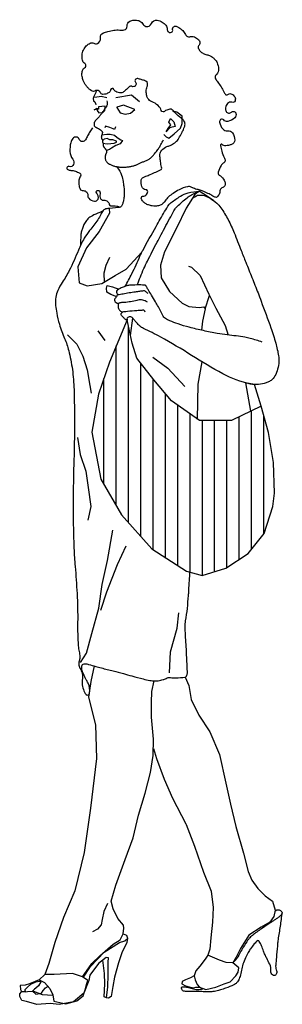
# Model space of a CAD drawing. Header units: millimetres. Extents: x 272.02 to 272.45, y 290.18 to 291.78.
import ezdxf

# ---------------------------------------------------------------- set-up
doc = ezdxf.new("R2010")
doc.units = ezdxf.units.MM
doc.layers.add('GENTE', color=4, linetype='Continuous')

# ---------------------------------------------------------------- blocks, each defined once
blk = doc.blocks.new('*X1')
at = {"color": 0}
for p, q in [((-20, 772.6), (-20, 1091.3)), ((-40, 800.4), (-40, 1059.5)), ((0, 750.1), (0, 1031.5)), ((-60, 834.8), (-60, 1006.7)), ((20, 728.4), (20, 1006)), ((40, 715.4), (40, 982.1)), ((60, 702.3), (60, 963.2)), ((80, 691.6), (80, 948.9)), ((180, 729.1), (180, 953.9)), ((200, 754.4), (200, 945)), ((100, 686.6), (100, 938)), ((120, 692.6), (120, 938.1)), ((140, 699.3), (140, 938.3)), ((160, 712.5), (160, 944.3))]:
    blk.add_line(p, q, dxfattribs=at)
blk = doc.blocks.new('B-G5')
at = {"layer": 'GENTE'}
blk.add_lwpolyline([(0.316, 1.4911, -0.017127), (0.3095, 1.4852, -0.027201), (0.3052, 1.4818, -0.184468), (0.3017, 1.4809, -0.07459), (0.2936, 1.4832, -0.184146), (0.2902, 1.4867, 0.313367), (0.2876, 1.4883, 0.365617), (0.2853, 1.4861, -0.211386), (0.2828, 1.4818, -0.081818), (0.2775, 1.4791, -0.101834), (0.2728, 1.4786, -0.264774), (0.2683, 1.4817, 0.254795), (0.2638, 1.4851, 0.188844), (0.2594, 1.484, -0.257836), (0.2559, 1.4836, -0.059865), (0.2523, 1.4857, -0.050146), (0.2487, 1.489, -0.020917), (0.2454, 1.493, -0.025143), (0.243, 1.4966, -0.047942), (0.2407, 1.5012, -0.03815), (0.239, 1.5074, -0.076068), (0.2387, 1.5125, -0.062292), (0.2401, 1.5186, -0.200214), (0.2428, 1.5216, 0.228955), (0.2451, 1.5244, 0.333202), (0.2433, 1.5286, -0.212742), (0.2394, 1.534, -0.078595), (0.239, 1.5423, -0.076469), (0.2411, 1.5506, -0.089292), (0.2458, 1.5575, -0.099345), (0.2519, 1.5618, -0.219859), (0.2578, 1.5616, 0.209978), (0.2639, 1.5614, 0.357113), (0.2687, 1.5699, -0.352131), (0.2735, 1.5786, -0.034683), (0.2808, 1.581, -0.026803), (0.2905, 1.5829, -0.067838), (0.3, 1.583, 0.088413), (0.3074, 1.5833, 0.3698), (0.3119, 1.5895, -0.303504), (0.3164, 1.5973, -0.096607), (0.3233, 1.5992, -0.087249), (0.3311, 1.5984, -0.207907), (0.3369, 1.5938, 0.206866), (0.3426, 1.5891, 0.396779), (0.3517, 1.5938, -0.373425), (0.361, 1.5992, -0.086007), (0.3691, 1.5961, -0.094821), (0.375, 1.5908, -0.171111), (0.377, 1.5847, 0.21666), (0.379, 1.58, 0.71917), (0.386, 1.5839, -0.61108), (0.3927, 1.5891, -0.044852), (0.3974, 1.5863, -0.03804), (0.4023, 1.5822, -0.085543), (0.4068, 1.5761, 0.13495), (0.4099, 1.5725, 0.243235), (0.4137, 1.5721, -0.157386), (0.4193, 1.5725, -0.107566), (0.4266, 1.5689, -0.143076), (0.4301, 1.5639, -0.299781), (0.4288, 1.5587, 0.316274), (0.4276, 1.5538, 0.088753), (0.4308, 1.5487, 0.089315), (0.4355, 1.5451, 0.073162), (0.4416, 1.5431, -0.082365), (0.447, 1.5411, -0.036328), (0.4506, 1.5388, -0.029005), (0.4546, 1.5354, -0.10537), (0.4582, 1.53, -0.065448), (0.4607, 1.52, -0.258828), (0.457, 1.5109, 0.370652), (0.4557, 1.5037, 0.032813), (0.4592, 1.4985, -0.022034), (0.4646, 1.4908, -0.025463), (0.4691, 1.4829, 0.04429), (0.4718, 1.4785, 0.457739), (0.4754, 1.4783, -0.27922), (0.4804, 1.4795, -0.185317), (0.4868, 1.4745, -0.237148), (0.4873, 1.468, -0.395102), (0.482, 1.4656, 0.30652), (0.4751, 1.4637, 0.13647), (0.4718, 1.4567, 0.176338), (0.4729, 1.4508, 0.484825), (0.4813, 1.4496, -0.570232), (0.4888, 1.4476, -0.273211), (0.4868, 1.4403, -0.153075), (0.4754, 1.4346, -0.253076), (0.4689, 1.4369, 0.36794), (0.4639, 1.4375, 0.310478), (0.4621, 1.4332, 0.110447), (0.4672, 1.4224, 0.276348), (0.4753, 1.4192, -0.281117), (0.4833, 1.4159, -0.18027), (0.4867, 1.404, -0.278529), (0.4818, 1.3972, -0.046948), (0.4768, 1.3956, -0.053235), (0.4722, 1.395, -0.1788), (0.4664, 1.3971, 0.516323), (0.4639, 1.3965, 0.135737), (0.4637, 1.3953, 0.016645), (0.4657, 1.386, 0.070177), (0.4698, 1.3759, -0.142611), (0.471, 1.3706, -0.246394), (0.4693, 1.3675, 0.122647), (0.4646, 1.3627, 0.064654), (0.4601, 1.352, 0.208579), (0.4606, 1.3483, 0.145168), (0.4624, 1.3467, -0.091945), (0.4653, 1.3447, -0.092475), (0.4706, 1.3366, -0.161089), (0.471, 1.331, -0.268139), (0.4673, 1.3271, 0.246443), (0.4631, 1.3231, 0.070066), (0.4626, 1.3203, -0.074902), (0.4621, 1.3176, -0.111564), (0.4584, 1.3117, -0.296503), (0.4556, 1.3112, -0.04596), (0.4514, 1.3132, 0.029663), (0.4451, 1.3166, 0.001687), (0.4364, 1.3206, 0.006073), (0.434, 1.3216, 0.052443), (0.4272, 1.3237, -0.047302), (0.4196, 1.326, -0.046724), (0.4182, 1.3267, 0.034656), (0.4163, 1.3277, 0.162301), (0.4103, 1.3284, 0.064971), (0.3965, 1.3234, 0.02856), (0.3867, 1.3176, 0.034595), (0.3792, 1.3119, 0.084325), (0.3739, 1.3053, -0.109853), (0.3695, 1.3004, -0.078781), (0.3646, 1.2979, -0.067574), (0.3583, 1.2968, -0.050084), (0.3529, 1.2971, -0.042868), (0.3468, 1.2987, -0.060373), (0.3418, 1.3011, -0.064957), (0.3379, 1.3044, -0.128137), (0.3351, 1.3096, -0.281788), (0.336, 1.3123, -0.178698), (0.338, 1.3131, 0.13158), (0.3408, 1.3138, 0.077696), (0.3435, 1.3159, 0.077582), (0.3454, 1.3188, 0.534994), (0.3425, 1.3236, -0.315684), (0.336, 1.3285, -0.113129), (0.3351, 1.3394, -0.251424), (0.3382, 1.3436, -0.022138), (0.3427, 1.3455, 0.014214), (0.3497, 1.3483, 0.010119), (0.3676, 1.3565, 0.232878), (0.3681, 1.3572, 0.114452), (0.3681, 1.36, -0.033013), (0.3663, 1.3695, -0.00394), (0.3655, 1.3759, -0.007747), (0.3653, 1.3792, -0.168374), (0.367, 1.3859, -0.118532), (0.3742, 1.3925, -0.060846), (0.3793, 1.3946, 0.066703), (0.384, 1.3965, 0.027815), (0.391, 1.4012, 0.065525), (0.3936, 1.4037, 0.034328), (0.396, 1.4072, 0.014601), (0.4008, 1.4159, 0.013282), (0.4035, 1.4214, 0.017805), (0.4052, 1.4256, 0.106029), (0.406, 1.4314, 0.148245), (0.4044, 1.4354, 0.06799), (0.3998, 1.4399, -0.036044), (0.3905, 1.4479, -0.027003), (0.3861, 1.4528, 0.074696), (0.3843, 1.4544, 0.195104), (0.383, 1.4547, 0.036712), (0.3764, 1.453, 0.094491), (0.3728, 1.4509, -0.165717), (0.3706, 1.4501, -0.336446), (0.3675, 1.4523, 0.125876), (0.3624, 1.4602, 0.095222), (0.3518, 1.4668, -0.158067), (0.3459, 1.4717, -0.084164), (0.3439, 1.4762, -0.055093), (0.343, 1.4836, -0.111245), (0.3446, 1.4912, 0.160262), (0.3451, 1.4966, 0.041311), (0.3444, 1.499, 0.187683), (0.344, 1.4994, 0.025348), (0.3436, 1.4996, 0.003113), (0.3401, 1.5009, 0.01118), (0.3346, 1.5027, 0.011807), (0.3293, 1.5042, 0.724112), (0.3256, 1.4984, -0.557636), (0.3231, 1.4911, -0.197376), (0.319, 1.4918, 0.34712), (0.3164, 1.4915, 0.00215), (0.3162, 1.4914, -0.001628)], format="xyb", close=True, dxfattribs=at)
for points in [[(0.2624, 1.4858), (0.2613, 1.4815), (0.2581, 1.475), (0.2569, 1.4721), (0.2577, 1.4678), (0.2598, 1.4664), (0.2609, 1.4635), (0.2612, 1.4613)], [(0.2789, 1.4728), (0.2699, 1.475), (0.2598, 1.4736)], [(0.3322, 1.4666), (0.3192, 1.4771), (0.2936, 1.4728)], [(0.2792, 1.4681), (0.2796, 1.4661), (0.2797, 1.4643), (0.2797, 1.4628), (0.2795, 1.4614), (0.2792, 1.4602), (0.2788, 1.4591), (0.2783, 1.4581), (0.2777, 1.4572), (0.2771, 1.4563), (0.2765, 1.4554), (0.2758, 1.4545), (0.2751, 1.4536), (0.2744, 1.4527), (0.2737, 1.4517), (0.2729, 1.4508), (0.2722, 1.4499), (0.2715, 1.4489), (0.2709, 1.448), (0.2702, 1.447), (0.2695, 1.446), (0.2688, 1.4451), (0.2681, 1.4441), (0.2674, 1.4432), (0.2666, 1.4422), (0.2659, 1.4414), (0.2651, 1.4405), (0.2643, 1.4397), (0.2635, 1.4389), (0.2627, 1.4381), (0.262, 1.4374), (0.2613, 1.4367), (0.2607, 1.436), (0.2602, 1.4353), (0.2597, 1.4347), (0.2594, 1.4341), (0.2591, 1.4335), (0.2588, 1.4329), (0.2586, 1.4323), (0.2585, 1.4318), (0.2584, 1.4312), (0.2583, 1.4307), (0.2583, 1.4302), (0.2583, 1.4296), (0.2583, 1.4292), (0.2583, 1.4287), (0.2584, 1.4283), (0.2586, 1.4278), (0.2587, 1.4275), (0.2589, 1.4271), (0.2592, 1.4268), (0.2594, 1.4265), (0.2597, 1.4262), (0.2601, 1.426), (0.2605, 1.4257), (0.2609, 1.4254), (0.2614, 1.4252), (0.2619, 1.4249), (0.2625, 1.4245), (0.263, 1.4242), (0.2636, 1.4239), (0.2642, 1.4235), (0.2648, 1.4232), (0.2655, 1.4228), (0.266, 1.4225), (0.2666, 1.4221), (0.2672, 1.4217), (0.2677, 1.4214), (0.2682, 1.421), (0.2687, 1.4207), (0.2691, 1.4204), (0.2695, 1.4201), (0.2699, 1.4198), (0.2702, 1.4195), (0.2705, 1.4192), (0.2708, 1.4189), (0.2711, 1.4186), (0.2713, 1.4184), (0.2714, 1.4181), (0.2716, 1.4178), (0.2717, 1.4174), (0.2718, 1.4171), (0.2718, 1.4167), (0.2718, 1.4163), (0.2718, 1.4159), (0.2717, 1.4154), (0.2717, 1.415), (0.2716, 1.4145), (0.2715, 1.414), (0.2713, 1.4135), (0.2711, 1.413), (0.271, 1.4125), (0.2708, 1.412), (0.2706, 1.4115), (0.2705, 1.411), (0.2703, 1.4105), (0.2702, 1.41), (0.2702, 1.4095), (0.2701, 1.4091), (0.2701, 1.4087), (0.2702, 1.4083), (0.2702, 1.4079), (0.2703, 1.4075), (0.2704, 1.4071), (0.2706, 1.4068), (0.2707, 1.4065), (0.2709, 1.4062), (0.2711, 1.4059), (0.2713, 1.4055), (0.2715, 1.4052), (0.2717, 1.4049), (0.2719, 1.4046), (0.272, 1.4042), (0.2721, 1.4039), (0.2721, 1.4035), (0.2722, 1.4031), (0.2722, 1.4027), (0.2722, 1.4023), (0.2722, 1.4019), (0.2722, 1.4015), (0.2723, 1.4012), (0.2723, 1.4008), (0.2724, 1.4005), (0.2725, 1.4002), (0.2726, 1.4), (0.2727, 1.3997), (0.2728, 1.3994), (0.2729, 1.3991), (0.273, 1.3989), (0.273, 1.3985), (0.2731, 1.3982), (0.2731, 1.3979), (0.2731, 1.3976), (0.2731, 1.3972), (0.2732, 1.3969), (0.2732, 1.3965), (0.2732, 1.3962), (0.2732, 1.3959), (0.2732, 1.3956), (0.2733, 1.3952), (0.2733, 1.3949), (0.2734, 1.3946), (0.2735, 1.3943), (0.2736, 1.394), (0.2737, 1.3937), (0.2739, 1.3934), (0.274, 1.3932), (0.2742, 1.3929), (0.2745, 1.3926), (0.2747, 1.3923), (0.275, 1.3919), (0.2753, 1.3916), (0.2756, 1.3912), (0.276, 1.3908), (0.2764, 1.3904), (0.2768, 1.3899), (0.2772, 1.3895), (0.2776, 1.389), (0.2779, 1.3885), (0.2782, 1.388), (0.2784, 1.3875), (0.2786, 1.387), (0.2787, 1.3865), (0.2787, 1.386), (0.2787, 1.3856), (0.2787, 1.3851), (0.2786, 1.3846), (0.2785, 1.3841), (0.2783, 1.3837), (0.2782, 1.3832), (0.278, 1.3827), (0.2778, 1.3823), (0.2776, 1.3818), (0.2774, 1.3813), (0.2772, 1.3809), (0.2771, 1.3804), (0.2769, 1.3799), (0.2768, 1.3794), (0.2766, 1.3789), (0.2765, 1.3783), (0.2765, 1.3778), (0.2764, 1.3772), (0.2764, 1.3765), (0.2764, 1.3758), (0.2764, 1.3751), (0.2765, 1.3743), (0.2766, 1.3735), (0.2768, 1.3726), (0.2771, 1.3717), (0.2774, 1.3709), (0.2778, 1.37), (0.2783, 1.3692), (0.2789, 1.3684), (0.2795, 1.3677), (0.2803, 1.367), (0.2812, 1.3664), (0.2821, 1.3659), (0.283, 1.3653), (0.2841, 1.3648), (0.2851, 1.3643), (0.2862, 1.3639), (0.2873, 1.3634), (0.2884, 1.363), (0.2895, 1.3626), (0.2906, 1.3622), (0.2918, 1.3619), (0.2931, 1.3615), (0.2943, 1.3612), (0.2956, 1.361), (0.297, 1.3607), (0.2985, 1.3606), (0.2999, 1.3604), (0.3014, 1.3603), (0.3029, 1.3602), (0.3045, 1.3602), (0.306, 1.3602), (0.3076, 1.3602), (0.3092, 1.3603), (0.3107, 1.3604), (0.3122, 1.3605), (0.3137, 1.3606), (0.3152, 1.3608), (0.3166, 1.361), (0.3179, 1.3613), (0.3192, 1.3616), (0.3205, 1.3619), (0.3217, 1.3622), (0.3228, 1.3625), (0.3239, 1.3629), (0.325, 1.3633), (0.3261, 1.3637), (0.3272, 1.3642), (0.3282, 1.3646), (0.3293, 1.3651), (0.3303, 1.3656), (0.3314, 1.3661), (0.3325, 1.3666), (0.3336, 1.3671), (0.3348, 1.3676), (0.3359, 1.3681), (0.3371, 1.3686), (0.3384, 1.3691), (0.3396, 1.3695), (0.3409, 1.37), (0.3421, 1.3705), (0.3434, 1.371), (0.3446, 1.3715), (0.3458, 1.3721), (0.3469, 1.3727), (0.348, 1.3734), (0.349, 1.3741), (0.35, 1.3749), (0.351, 1.3758), (0.3519, 1.3767), (0.3528, 1.3777), (0.3537, 1.3787), (0.3547, 1.3798), (0.3556, 1.3809), (0.3566, 1.3821), (0.3576, 1.3833), (0.3586, 1.3846), (0.3596, 1.3859), (0.3607, 1.3873), (0.3617, 1.3887), (0.3628, 1.3902), (0.3638, 1.3918), (0.3649, 1.3934), (0.3659, 1.3951), (0.367, 1.3969), (0.3681, 1.3987), (0.3692, 1.4006), (0.3702, 1.4026), (0.3713, 1.4047)], [(0.3717, 1.4131), (0.3753, 1.4095), (0.38, 1.4073), (0.3883, 1.4145), (0.3987, 1.4234), (0.4013, 1.4314), (0.4016, 1.4429), (0.3926, 1.4494), (0.3857, 1.4512)], [(0.2933, 1.4256), (0.2915, 1.4213), (0.2893, 1.4225), (0.284, 1.4246), (0.2771, 1.4271), (0.276, 1.4242)], [(0.2711, 1.413), (0.2789, 1.4141), (0.2847, 1.4141), (0.2915, 1.412), (0.2958, 1.4084), (0.3019, 1.4048), (0.3044, 1.4037), (0.3005, 1.398), (0.2936, 1.3954), (0.2868, 1.3911), (0.2832, 1.3889), (0.2784, 1.3875)], [(0.2728, 1.3994), (0.2796, 1.398), (0.2857, 1.3987), (0.2911, 1.3994), (0.2947, 1.4009), (0.295, 1.4026), (0.289, 1.4048), (0.2839, 1.4045), (0.2799, 1.4066), (0.2746, 1.4055), (0.2722, 1.403)], [(0.2949, 1.3611), (0.2978, 1.3572), (0.3001, 1.3535), (0.3019, 1.3502), (0.3031, 1.3471), (0.304, 1.3443), (0.3047, 1.3417), (0.3051, 1.3394), (0.3055, 1.3371), (0.3058, 1.335), (0.3061, 1.333), (0.3064, 1.3311), (0.3067, 1.3293), (0.3069, 1.3275), (0.3071, 1.3257), (0.3072, 1.3239), (0.3073, 1.322), (0.3074, 1.3201), (0.3073, 1.3181), (0.3073, 1.3161), (0.3071, 1.3142), (0.307, 1.3122), (0.3068, 1.3103), (0.3065, 1.3085), (0.3062, 1.3067), (0.3059, 1.3051), (0.3056, 1.3036), (0.3052, 1.3022), (0.3049, 1.3009), (0.3044, 1.2998), (0.304, 1.2988), (0.3035, 1.2978), (0.303, 1.297), (0.3025, 1.2964), (0.3017, 1.2958), (0.3006, 1.2953), (0.2989, 1.2948), (0.2964, 1.2944), (0.293, 1.294), (0.2885, 1.2936), (0.2828, 1.2932)], [(0.4529, 1.3057), (0.4412, 1.3137), (0.4293, 1.3209), (0.4218, 1.3155), (0.4077, 1.2936), (0.3921, 1.2611), (0.3727, 1.2223), (0.3662, 1.2007), (0.3673, 1.1802), (0.3806, 1.1582), (0.4015, 1.1388), (0.4122, 1.1337), (0.4289, 1.132), (0.4368, 1.133), (0.4386, 1.1298), (0.4346, 1.1097), (0.433, 1.095)], [(0.2828, 1.2932), (0.2832, 1.2856), (0.2669, 1.2558), (0.246, 1.2288), (0.232, 1.1983), (0.2342, 1.1719), (0.2472, 1.1673), (0.2712, 1.1712), (0.2925, 1.1841), (0.3105, 1.1942), (0.3359, 1.222)], [(0.2723, 1.2885), (0.268, 1.2867), (0.2643, 1.2852), (0.261, 1.2838), (0.2582, 1.2825), (0.2557, 1.2813), (0.2535, 1.2801), (0.2516, 1.2789), (0.25, 1.2777), (0.2484, 1.2763), (0.2471, 1.2748), (0.2459, 1.2733), (0.2448, 1.2717), (0.2438, 1.2701), (0.2429, 1.2685), (0.242, 1.2668), (0.2413, 1.2652), (0.2406, 1.2636), (0.24, 1.2621), (0.2394, 1.2605), (0.2389, 1.259), (0.2384, 1.2575), (0.238, 1.2559), (0.2376, 1.2543), (0.2374, 1.2527), (0.2371, 1.251), (0.237, 1.2491), (0.2368, 1.2472), (0.2367, 1.245), (0.2366, 1.2426), (0.2365, 1.2398), (0.2364, 1.2367), (0.2363, 1.2331)], [(0.2835, 1.2133), (0.2777, 1.2004), (0.2741, 1.1878), (0.2749, 1.1734)], [(0.4115, 1.1992), (0.4166, 1.1978), (0.4304, 1.1841), (0.4447, 1.1536), (0.4562, 1.1312), (0.4713, 1.1028), (0.4763, 1.0873)], [(0.2951, 1.1495), (0.2856, 1.1529), (0.2791, 1.1572), (0.2788, 1.1637), (0.2795, 1.168), (0.2882, 1.1654), (0.2988, 1.162)], [(0.4386, 1.1298), (0.4458, 1.1516)], [(0.3175, 1.0863), (0.3211, 1.1149)], [(0.2647, 1.0939), (0.2759, 1.0781)], [(0.215, 1.0874), (0.2306, 1.0726), (0.2402, 1.0528), (0.2474, 1.0305), (0.2517, 1.005), (0.2539, 0.9927)], [(0.3536, 1.051), (0.3784, 1.0333), (0.4057, 1.0038)], [(0.4266, 0.9501), (0.4274, 1.0071), (0.434, 1.0435)], [(0.5296, 0.9714), (0.5191, 1.0067), (0.5041, 1.0096), (0.5126, 0.9632)], [(0.2312, 0.9208), (0.2358, 0.893), (0.2449, 0.8657), (0.2488, 0.8394), (0.2531, 0.8084), (0.248, 0.7861)], [(0.2361, 0.5547), (0.2462, 0.5698), (0.2548, 0.6022), (0.266, 0.6432), (0.2714, 0.6814), (0.2801, 0.7206), (0.2887, 0.7699)], [(0.2696, 0.64), (0.2793, 0.6699), (0.2962, 0.7141), (0.3106, 0.7447)], [(0.3808, 0.5381), (0.3825, 0.5723), (0.3933, 0.6108), (0.3959, 0.6356)], [(0.2588, 0.5492), (0.253, 0.5237), (0.2494, 0.4982), (0.2605, 0.4532), (0.2623, 0.3985), (0.2526, 0.3179), (0.2421, 0.246), (0.2269, 0.1833), (0.2089, 0.1401), (0.1945, 0.0998), (0.1851, 0.0652), (0.1782, 0.0477)], [(0.4061, 0.5312), (0.412, 0.5176), (0.416, 0.4946), (0.4286, 0.4694), (0.4466, 0.4423), (0.462, 0.4052), (0.4721, 0.3584), (0.48, 0.3243), (0.4886, 0.2879), (0.5012, 0.2447), (0.5087, 0.2148), (0.5145, 0.2011), (0.5242, 0.1875), (0.5361, 0.1756), (0.548, 0.167), (0.5526, 0.1522), (0.5504, 0.1421), (0.5437, 0.1324), (0.5296, 0.1245), (0.5098, 0.1116), (0.4961, 0.0896), (0.4892, 0.0759), (0.4839, 0.0666)], [(0.2398, 0.044), (0.2549, 0.0652), (0.2679, 0.0779), (0.2892, 0.0966), (0.3007, 0.1038), (0.3058, 0.1138), (0.3065, 0.1228), (0.3061, 0.1278), (0.2971, 0.1386), (0.2895, 0.1541), (0.2863, 0.1667), (0.2939, 0.193), (0.309, 0.2344), (0.322, 0.2697), (0.3306, 0.3067), (0.3411, 0.3424), (0.3498, 0.3762), (0.3544, 0.4038), (0.3551, 0.4301), (0.3519, 0.4658), (0.3515, 0.4896), (0.352, 0.5076), (0.3558, 0.5249)], [(0.3547, 0.415), (0.3598, 0.3988), (0.3724, 0.365), (0.3857, 0.3344), (0.4076, 0.2923), (0.408, 0.2915), (0.4217, 0.2563), (0.436, 0.2138), (0.4483, 0.1832), (0.4519, 0.1565), (0.4508, 0.1325), (0.4482, 0.1073), (0.4461, 0.0889), (0.4429, 0.0788)], [(0.2802, 0.1631), (0.2741, 0.1498), (0.2715, 0.1369), (0.2701, 0.1282), (0.264, 0.121), (0.2557, 0.1167)], [(0.3058, 0.1138), (0.3111, 0.1117), (0.3129, 0.1066), (0.3118, 0.0997), (0.3036, 0.0825), (0.2978, 0.0666), (0.2913, 0.0433), (0.2888, 0.0278), (0.2859, 0.012), (0.282, 0.0091), (0.2787, 0.0094), (0.2808, 0.0275), (0.2813, 0.0469), (0.2813, 0.0674), (0.2816, 0.0746), (0.278, 0.0753), (0.2657, 0.0652), (0.2513, 0.0465), (0.2499, 0.0376), (0.2417, 0.017), (0.2251, 0.0029), (0.2017, -0.001), (0.1873, 0.0005), (0.1657, -0.001), (0.1487, 0.0037), (0.1412, 0.0055), (0.1376, 0.012), (0.1379, 0.0163), (0.1408, 0.0192), (0.1599, 0.0206), (0.1739, 0.0149), (0.1913, 0.014)], [(0.2413, 0.043), (0.2525, 0.0606), (0.2748, 0.0839), (0.2996, 0.0997), (0.3082, 0.1023), (0.3128, 0.1059)], [(0.2787, 0.0094), (0.2748, 0.0112), (0.2758, 0.0321), (0.2755, 0.0494), (0.2741, 0.058), (0.2727, 0.0709)], [(0.1693, 0.039), (0.1535, 0.0326), (0.1466, 0.0304), (0.1384, 0.0297), (0.1387, 0.0231), (0.1408, 0.0199), (0.1455, 0.0202), (0.147, 0.0195), (0.1466, 0.0231), (0.1502, 0.0271), (0.1556, 0.0318), (0.1638, 0.0354), (0.1696, 0.0365), (0.1718, 0.0357), (0.1682, 0.0293), (0.1638, 0.0254), (0.1614, 0.0239), (0.1585, 0.0206), (0.1638, 0.0156), (0.1729, 0.0173), (0.1758, 0.0214), (0.1797, 0.0257), (0.1826, 0.0278)], [(0.4209, 0.0452), (0.4151, 0.0421), (0.4068, 0.0389), (0.4017, 0.0364), (0.4007, 0.0325), (0.4068, 0.0289), (0.4129, 0.0277), (0.4201, 0.0256), (0.4234, 0.0267), (0.4295, 0.027)]]:
    blk.add_lwpolyline(points, dxfattribs=at)
for points in [[(0.2764, 1.4595), (0.2653, 1.4584), (0.2653, 1.4544), (0.2588, 1.4534), (0.2634, 1.4563), (0.2634, 1.4523), (0.266, 1.4484), (0.2724, 1.4491), (0.2756, 1.4523)], [(0.3243, 1.4537), (0.3063, 1.4609), (0.2955, 1.458), (0.2951, 1.4573), (0.3008, 1.4487), (0.3087, 1.4465), (0.3174, 1.4479)], [(0.3757, 1.4174), (0.3785, 1.4231), (0.3829, 1.4289), (0.38, 1.4335), (0.3825, 1.4393), (0.3879, 1.4339), (0.39, 1.4263), (0.3829, 1.4249), (0.3814, 1.4242)], [(0.3119, 1.1122), (0.2834, 1.0434), (0.2654, 0.9909), (0.255, 0.9294), (0.2696, 0.8527), (0.3031, 0.7951), (0.3524, 0.7397), (0.4082, 0.7033), (0.4338, 0.6965), (0.4722, 0.708), (0.5086, 0.732), (0.5345, 0.7648), (0.5485, 0.8087), (0.5511, 0.8303), (0.55, 0.8799), (0.5418, 0.9286), (0.5296, 0.9714), (0.4817, 0.9483), (0.4295, 0.9481), (0.3841, 0.9805), (0.3553, 1.0146), (0.3277, 1.0499), (0.3201, 1.074)], [(0.4932, 0.0583), (0.4839, 0.0666), (0.4731, 0.0673), (0.4623, 0.0709), (0.4429, 0.0788), (0.4386, 0.0723), (0.4299, 0.0612), (0.4237, 0.0533), (0.4209, 0.0454), (0.4223, 0.0389), (0.4259, 0.031), (0.4295, 0.027), (0.44, 0.0234), (0.4561, 0.027), (0.4695, 0.0324), (0.4792, 0.0356), (0.4885, 0.0454), (0.4921, 0.0515)], [(0.2485, 0.0379), (0.2398, 0.044), (0.2233, 0.0491), (0.1938, 0.0473), (0.1782, 0.0477), (0.1693, 0.039), (0.1779, 0.0343), (0.1866, 0.0246), (0.1912, 0.0145), (0.193, 0.0041), (0.2125, 0.0001), (0.2305, 0.0048), (0.2405, 0.013), (0.2445, 0.0242), (0.246, 0.0311)]]:
    blk.add_lwpolyline(points, close=True, dxfattribs=at)
for points in [[(0.2559, 1.4242, 0.007726), (0.2536, 1.4209, 0.008103), (0.2516, 1.4177, 0.029435), (0.2479, 1.4111, -0.029872), (0.2444, 1.4045, -0.613854), (0.2342, 1.4054, 0.571604), (0.2238, 1.407, 0.117367), (0.2204, 1.3999, 0.063849), (0.2192, 1.3858, 0.15445), (0.2237, 1.3731, -0.245177), (0.2252, 1.3645, -0.450182), (0.2182, 1.3614, 0.955619), (0.2156, 1.3563, 0.136925), (0.2207, 1.355, -0.096573), (0.2281, 1.3537, -0.036399), (0.235, 1.3505, -0.137124), (0.2364, 1.3491, -0.29171), (0.2363, 1.3456, 0.135038), (0.2339, 1.339, 0.051972), (0.2341, 1.3296, 0.09345), (0.2357, 1.3246, 0.29642), (0.2405, 1.322, -0.240165), (0.2465, 1.3196, -0.195768), (0.2481, 1.3148, 0.187241), (0.2497, 1.3098, 0.202263), (0.259, 1.3048, 0.335526), (0.2648, 1.3084, 0.309019), (0.2626, 1.3177, -0.825384), (0.2655, 1.3224, -0.405678), (0.2681, 1.317, 0.254751), (0.2695, 1.3083, 0.253774), (0.2742, 1.3063, -0.196464), (0.2803, 1.3044, -0.19348), (0.283, 1.2996, 0.350862), (0.2853, 1.2972, 0.070389), (0.287, 1.2973, -0.043924), (0.2897, 1.2975, -0.050347), (0.2951, 1.297, -0.048325), (0.3005, 1.2954)], [(0.4199, 1.3104, -0.059165), (0.4248, 1.3137, -0.0966), (0.4282, 1.3148, -0.089272), (0.437, 1.314, -0.072529), (0.447, 1.3097, -0.044091), (0.4577, 1.3017, -0.059869), (0.4642, 1.2943, -0.028797), (0.4759, 1.275, -0.027418), (0.4858, 1.2536, -0.000024), (0.4972, 1.2247, 0.000036), (0.5048, 1.2057, 0.00001), (0.5147, 1.1807, -0.000014), (0.5246, 1.1557, -0.006103), (0.5296, 1.1425, -0.001858), (0.5455, 1.0991, -0.019644), (0.5534, 1.074, -0.024529), (0.558, 1.0534, -0.059082), (0.5585, 1.0441, -0.044409), (0.5565, 1.0318, -0.072342), (0.552, 1.0207, -0.090714), (0.5457, 1.0135, -0.051834), (0.5431, 1.0118, -0.027781), (0.5378, 1.0095, -0.142106), (0.5126, 1.0076, -0.073376), (0.4673, 1.0243, -0.016536), (0.4168, 1.0541, 0.01661), (0.3666, 1.0838, 0.015237), (0.3384, 1.0981, -0.071097), (0.3328, 1.1018, -0.021809), (0.3311, 1.1034, -0.00771), (0.3266, 1.1083, -0.021972), (0.3237, 1.1118, 0.026133), (0.3213, 1.1147, 0.099255), (0.3192, 1.1162, 0.089059), (0.3165, 1.1169, 0.134963), (0.3143, 1.1165, 0.108182), (0.3122, 1.1147, 0.254873), (0.3119, 1.1128, -0.514175), (0.3112, 1.1119, -0.154588), (0.3101, 1.1122, -0.032681), (0.3061, 1.1155, -0.019807), (0.3038, 1.1178, -0.042233), (0.3029, 1.1191, -0.168254), (0.3023, 1.1213, -0.173654), (0.3033, 1.1234, -0.088092), (0.3053, 1.1248, -0.079218), (0.3079, 1.1255, -0.00814), (0.3125, 1.126, -0.002442), (0.3277, 1.1273, -0.003341), (0.3367, 1.1279, -0.01439), (0.3388, 1.128, -0.237961), (0.3395, 1.1277, -0.056585), (0.341, 1.1251)], [(0.3089, 1.1665, 0.009084), (0.3197, 1.1869, 0.013052), (0.3266, 1.2014, 0.002857), (0.3329, 1.2157, -0.011011), (0.3346, 1.2194, -0.013765), (0.3373, 1.2247, -0.00186), (0.359, 1.2637, -0.006475), (0.373, 1.2879, -0.013267), (0.3803, 1.2994, -0.084741), (0.3835, 1.3026, -0.02075), (0.3986, 1.313, -0.076613), (0.4111, 1.3184, -0.056613), (0.4293, 1.3209)], [(0.3285, 1.1687, -0.008608), (0.3392, 1.1952, -0.018039), (0.345, 1.2076, -0.000473), (0.3607, 1.238, -0.001123), (0.3674, 1.2507, -0.004578), (0.3828, 1.2795, -0.010278), (0.39, 1.2922, -0.068748), (0.3935, 1.2965, -0.018079), (0.4094, 1.3105, -0.049275), (0.4167, 1.3152, -0.030738), (0.4293, 1.3209)], [(0.2828, 1.2932, 0.063717), (0.2756, 1.2916, 0.149206), (0.2731, 1.2896, 0.042379), (0.2692, 1.2831, -0.034129), (0.2645, 1.2748, -0.024798), (0.2512, 1.257, 0.036311), (0.2425, 1.2446, 0.042437), (0.233, 1.2254, -0.024789), (0.218, 1.1921, -0.027498), (0.2068, 1.1729, 0.040743), (0.1995, 1.1597, 0.068483), (0.1963, 1.1487, 0.05839), (0.1959, 1.1353, 0.028021), (0.1977, 1.1229, 0.018657), (0.2021, 1.1047, 0.03533), (0.2104, 1.0816, -0.041506), (0.2172, 1.0618, -0.028448), (0.2231, 1.0314, -0.026729), (0.2258, 0.9985, -0.004732), (0.2266, 0.9569, -0.006047), (0.2265, 0.9244, -0.003668), (0.2255, 0.8797, 0.004345), (0.2247, 0.8419, 0.005475), (0.2246, 0.7839, 0.007305), (0.2257, 0.7405, 0.012172), (0.2276, 0.711, -0.008144), (0.2307, 0.6671, -0.016934), (0.2317, 0.6198, 0.021205), (0.2328, 0.582, 0.036351), (0.2342, 0.5726, -0.039823), (0.2354, 0.564, -0.10742), (0.2345, 0.5584, 0.103447), (0.2335, 0.5525, 0.12433), (0.2355, 0.5458, -0.088609), (0.239, 0.5367, -0.077525), (0.2393, 0.5259, 0.082709), (0.2397, 0.5158, 0.056092), (0.2427, 0.5066, 0.109136), (0.2458, 0.5026, 0.587651), (0.2511, 0.5045, 0.149653), (0.2486, 0.5213, 0.024559), (0.2458, 0.5266, -0.02756), (0.2433, 0.5313, -0.004287), (0.241, 0.5365, -0.007133), (0.2397, 0.5396, -0.049265), (0.2387, 0.5429, -0.039362), (0.2383, 0.5472, -0.121864), (0.239, 0.5507, -0.192831), (0.2407, 0.5522, -0.100577), (0.2438, 0.5527, -0.053607), (0.2494, 0.5518, -0.00422), (0.2611, 0.5485, 0.005454), (0.2702, 0.546, 0.000213), (0.2894, 0.541, -0.000247), (0.3059, 0.5367, -0.001582), (0.3199, 0.5329, 0.001199), (0.3383, 0.528, 0.023131), (0.3491, 0.5257, 0.030802), (0.3573, 0.5248, 0.050796), (0.3625, 0.5251, 0.031299), (0.3707, 0.527, 0.05756), (0.3752, 0.5289, -0.078355), (0.3786, 0.5302, -0.081943), (0.3824, 0.5303, 0.035966), (0.3911, 0.5299, 0.036485), (0.4061, 0.5312, 0.207432), (0.4084, 0.5327, 0.102271), (0.4095, 0.5354, 0.054321), (0.4099, 0.5406, 0.001942), (0.4094, 0.5521, 0.00108), (0.4084, 0.5726, 0.004471), (0.4066, 0.6034, -0.014506), (0.4063, 0.6129, -0.047517), (0.4071, 0.6226, 0.022493), (0.4099, 0.6428, 0.001059), (0.4118, 0.6637, 0.005558), (0.4121, 0.6677, 0.002634), (0.4123, 0.672, -0.000723), (0.4132, 0.6879, -0.003655), (0.4135, 0.6922, -0.001589), (0.4142, 0.7022)], [(0.5314, 1.0757, 0.014105), (0.5121, 1.0818, 0.031893), (0.5033, 1.0837, 0.011245), (0.4749, 1.0874, -0.019276), (0.4584, 1.0898, -0.008826), (0.4359, 1.0944, -0.008571), (0.413, 1.0999, -0.016834), (0.3947, 1.1053, -0.022341), (0.3813, 1.1104, -0.035642), (0.3742, 1.1141, -0.093954), (0.3719, 1.1162, -0.051062), (0.3671, 1.1242, 0.024603), (0.358, 1.1414, 0.000513), (0.3515, 1.1522, -0.000704), (0.3468, 1.1601, -0.011883), (0.3439, 1.1651, 0.02366), (0.3425, 1.1676, 0.222895), (0.3415, 1.1682, 0.025542), (0.3321, 1.1687, 0.019058), (0.3171, 1.1682, 0.050001), (0.3115, 1.1673, 0.027703), (0.3072, 1.1658, 0.017952), (0.3007, 1.163, 0.026079), (0.2982, 1.1616, 0.028038), (0.2961, 1.1601, 0.290195), (0.2949, 1.1568, 0.188035), (0.2978, 1.1526)], [(0.3457, 1.155, 0.058002), (0.3411, 1.1585, 0.152515), (0.3389, 1.1589, 0.009416), (0.3321, 1.1582, 0.009076), (0.3252, 1.1572, 0.000429), (0.3154, 1.1556, 0.000421), (0.3054, 1.1539, 0.004463), (0.2973, 1.1525, 0.030727), (0.2961, 1.1522, 0.331798), (0.2955, 1.1514, -0.140471), (0.2949, 1.1493, -0.099959), (0.2939, 1.1481, 0.076964), (0.2925, 1.1467, 0.349036), (0.2927, 1.1411, 0.293991), (0.299, 1.1392)], [(0.345, 1.1406, 0.050895), (0.3373, 1.1442, 0.115935), (0.3335, 1.1446, 0.025358), (0.3257, 1.1431, -0.018586), (0.3151, 1.141, -0.039059), (0.3045, 1.1401, 0.074346), (0.299, 1.1392, 0.30532), (0.2974, 1.1372, 0.107154), (0.2982, 1.1306, 0.111373), (0.3006, 1.1268, 0.110293), (0.3045, 1.1244)], [(0.5631, 0.1461, -0.002464), (0.5616, 0.134, -0.005786), (0.5609, 0.1288, -0.002786), (0.5575, 0.1069, 0.013068), (0.5569, 0.1022, 0.002909), (0.5565, 0.0985, 0.000566), (0.5547, 0.0795, 0.001434), (0.5544, 0.0754, 0.00047), (0.5533, 0.0629, 0.108963), (0.5543, 0.0553, -0.14062), (0.5547, 0.0493, -0.258671), (0.5518, 0.0459, -0.298157), (0.5479, 0.0468, -0.21229), (0.5456, 0.0533, 0.130649), (0.5436, 0.0641, 0.010391), (0.5387, 0.074, -0.018634), (0.536, 0.0795, -0.012955), (0.5336, 0.0856, 0.009459), (0.5303, 0.0939, 0.032912), (0.5266, 0.1013, 0.146652), (0.5252, 0.1025, 0.289605), (0.5238, 0.1024, 0.05092), (0.5185, 0.0972, 0.019937), (0.5125, 0.0895, 0.027294), (0.5087, 0.0835, 0.023223), (0.5041, 0.0744, 0.021484), (0.5, 0.0641, 0.049906), (0.4978, 0.0545, -0.046514), (0.4954, 0.0443, -0.041145), (0.4923, 0.037, -0.083599), (0.4899, 0.0339, -0.076751), (0.4854, 0.0307, -0.029322), (0.472, 0.0252, -0.004817), (0.4636, 0.0225, -0.01316), (0.4604, 0.0216, -0.027603), (0.4514, 0.0197, -0.034042), (0.4439, 0.0191, -0.034261), (0.4356, 0.0196, 0.031547), (0.4266, 0.0201, 0.009838), (0.4207, 0.02, -0.007718), (0.4133, 0.0198, -0.020961), (0.4069, 0.02, -0.039619), (0.4036, 0.0205, -0.156059), (0.402, 0.0215, -0.10446), (0.4007, 0.0238, -0.125628), (0.4006, 0.0265, -0.28046), (0.4014, 0.0274, -0.085253), (0.4029, 0.0276, -0.023296), (0.4082, 0.027, -0.032047), (0.4157, 0.0254, 0.028004), (0.4241, 0.0234, 0.063926), (0.4286, 0.0232, 0.033629), (0.4368, 0.0245)], [(0.5521, 0.15, -0.156884), (0.555, 0.1524, -0.157869), (0.5588, 0.1526, -0.170901), (0.5632, 0.1496, -0.3034), (0.5634, 0.1464, -0.062733), (0.5606, 0.1429, -0.049236), (0.5562, 0.1392, -0.000446), (0.5519, 0.1364, 0.000857), (0.5497, 0.1349, 0.000445), (0.5453, 0.132, 0.000149), (0.5321, 0.1231, 0.014091), (0.517, 0.1123, 0.034543), (0.5113, 0.1073, 0.044048), (0.5083, 0.1037, 0.014319), (0.5005, 0.0918, 0.020729), (0.4958, 0.0834, -0.019016), (0.4907, 0.0742, -0.046241), (0.4889, 0.0718, -0.018573), (0.4839, 0.0666)]]:
    blk.add_lwpolyline(points, format="xyb", dxfattribs=at)
at = {"layer": 'GENTE', "xscale": 0.001, "yscale": 0.001, "zscale": 0.001}
blk.add_blockref('*X1', (0.3342, 0.01), dxfattribs=at)

msp = doc.modelspace()

# ---------------------------------------------------------------- block references
at = {"layer": 'GENTE'}
msp.add_blockref('B-G5', (271.8849, 290.1768), dxfattribs=at)

doc.saveas('drawing.dxf')
